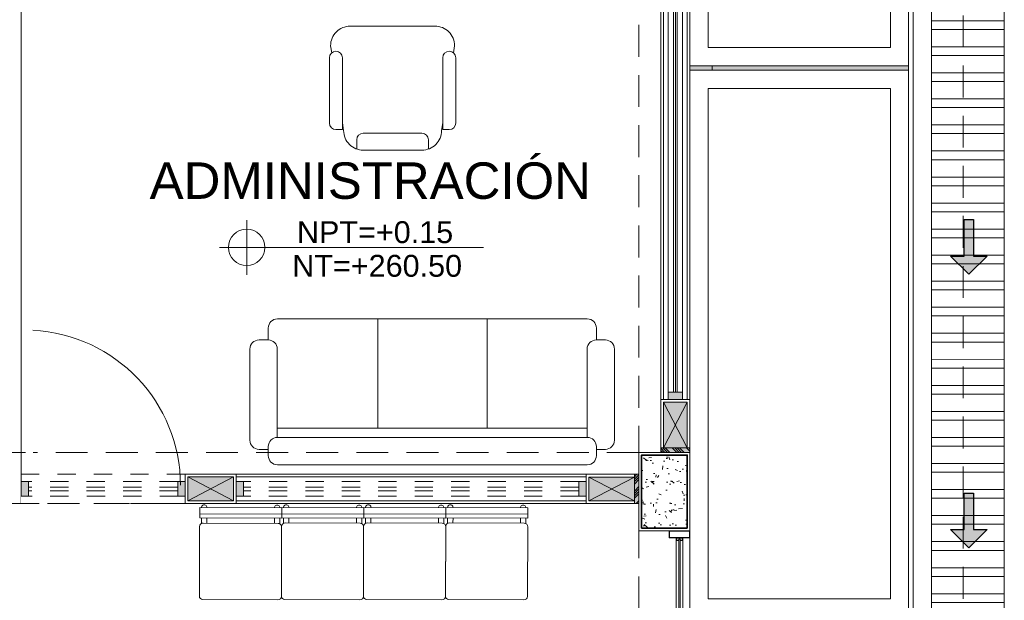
# Model space of a CAD drawing. Header units: millimetres. Extents: x -8931983 to 9630244, y 4 to 18563053.
# Tile 38 of 256: x 349117.91 to 349123.31, y 9281931.41 to 9281934.6. Entities that reach past the tile are written whole.
import ezdxf

# ---------------------------------------------------------------- set-up
doc = ezdxf.new("R2010")
doc.units = ezdxf.units.MM
doc.set_wipeout_variables(frame=1)
for name, pattern in [('01 nivel$0$HIDDEN2', [0.1875, 0.125, -0.0625]), ('CONTINUA', [0]), ('DASHED2', [0.375, 0.25, -0.125]), ('HIDDEN', [9.524999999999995, 6.349999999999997, -3.174999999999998])]:
    doc.linetypes.add(name, pattern=pattern)
for name, color, linetype, lineweight in [('.', 7, 'Continuous', 0), ('0_ CUNETAS', 151, 'Continuous', 5), ('0_PROYECCIONES 1', 1, 'DASHED2', 0), ('0_VANOS', 30, 'Continuous', 9), ('COLUMNAS', 3, 'Continuous', 35), ('COLUMNETAS TOP', 253, 'Continuous', 0), ('CUNETAS', 5, 'Continuous', 0), ('G-ANNO-DIMS', 7, 'Continuous', 5), ('JUNTAS DE DILATACIÓN', 160, 'CONTINUA', 9), ('MURO', 133, 'Continuous', 15), ('Proyecciones 2', 251, 'HIDDEN', 5), ('SECTOR 4 - 1P - VIDRIO', 1, 'Continuous', 5), ('TARRAJEO', 32, 'Continuous', 0), ('TEXTO AMBIENTES', 7, 'Continuous', 30), ('vereda', 254, 'Continuous', 5)]:
    doc.layers.add(name, color=color, linetype=linetype, lineweight=lineweight)
for name, color, linetype, lineweight, true_color in [('08.-ALE_MOBILIARIO Y EQUIPAMIENTO', 251, 'Continuous', 15, 0x545454), ('0_COLUMNA ACHURADO', 250, 'Continuous', 0, 0x363636), ('0_TEXTURA PISOS', 252, 'Continuous', 0, 0x8c8c8c), ('LMOBILIARIO', 252, 'Continuous', 5, 0x898989)]:
    doc.layers.add(name, color=color, linetype=linetype, lineweight=lineweight, true_color=true_color)
doc.styles.add('Arial_1', font='arial.ttf', dxfattribs={"height": 0.15})

# ---------------------------------------------------------------- blocks, each defined once
blk = doc.blocks.new('*U3852')
at = {"layer": '.', "lineweight": 30}
h = blk.add_hatch(color=1, dxfattribs=at)
h.dxf.hatch_style = 1
h.paths.add_polyline_path([(-0.0249999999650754, -0.0500000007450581), (-0.0999999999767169, -0.0500000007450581), (0, -0.150000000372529), (0.1000000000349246, -0.0500000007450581), (0.0250000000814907, -0.0500000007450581), (0.0250000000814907, 0.1499999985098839), (-0.0249999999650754, 0.1499999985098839)])
at = {"layer": '0_ CUNETAS', "color": 1, "lineweight": 30}
blk.add_lwpolyline([(-0.099999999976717, -0.0500000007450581), (-0.0249999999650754, -0.0500000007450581), (-0.0249999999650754, 0.1499999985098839), (0.0250000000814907, 0.1499999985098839), (0.0250000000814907, -0.0500000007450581), (0.1000000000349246, -0.0500000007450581), (0, -0.150000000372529)], close=True, dxfattribs=at)
blk = doc.blocks.new('*U3853')
at = {"layer": '0_ CUNETAS', "color": 0, "linetype": 'ByBlock', "lineweight": -2, "transparency": 16777216}
for p in [(5e-16, 7.5), (4e-16, 6)]:
    blk.add_blockref('*U3852', p, dxfattribs=at)
blk = doc.blocks.new('red drenaje')
at = {"layer": '0_ CUNETAS', "lineweight": 0}
h = blk.add_hatch(dxfattribs=at)
h.set_pattern_fill('ANSI32', color=256, scale=0.015, angle=135)
h.set_pattern_definition([(180, (7.209970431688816, 111.0331056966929), (0, -0.142875), []), (180, (7.162345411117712, 111.080730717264), (0, -0.142875), [])])
h.paths.add_polyline_path([(-27.71988144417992, 32.20519241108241), (-28.11988144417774, 32.0395069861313), (-28.11988144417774, 13.06815802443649), (-27.71988144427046, 13.06815802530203)])
for p, q in [((-27.71988144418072, 13.06815802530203), (-27.71988144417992, 32.20519241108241)), ((-28.21988144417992, 13.06815802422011), (-28.21988144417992, 31.99808562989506))]:
    blk.add_line(p, q, dxfattribs=at)
for points in [[(-28.11988144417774, 32.0395069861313), (-27.71988144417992, 32.20519241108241), (-27.71988144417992, 13.06815802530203)], [(-28.11988144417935, 13.06815802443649), (-28.11988144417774, 32.0395069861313), (-27.71988144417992, 32.20519241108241)], [(-28.11988144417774, 32.03950698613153), (-28.11988144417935, 13.06815802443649)]]:
    blk.add_lwpolyline(points, dxfattribs=at)
blk.add_blockref('*U3853', (-27.91470643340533, 7.849952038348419), dxfattribs=at)
blk = doc.blocks.new('JUNTA VEREDA')
at = {"layer": '.', "true_color": 0x939598}
h = blk.add_hatch(dxfattribs=at)
h.set_pattern_fill('ANGLE', color=252)
h.set_pattern_definition([(0, (0, 0), (0, 6.985), [5.08, -1.905]), (90, (0, 0), (-6.985, 4e-16), [5.08, -1.905])])
h.paths.add_polyline_path([(-0.01331989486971, 1.200000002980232), (0.0120801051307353, 1.200000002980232), (0.0120801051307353, 0), (-0.01331989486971, 0)])
h = blk.add_hatch(color=252, dxfattribs=at)
h.dxf.hatch_style = 1
h.paths.add_polyline_path([(0.0120801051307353, 1.200000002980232), (-0.01331989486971, 1.200000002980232), (-0.01331989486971, 0), (0.0120801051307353, 0)])
at = {"layer": '0_TEXTURA PISOS'}
h = blk.add_hatch(dxfattribs=at)
h.set_pattern_fill('ANGLE', color=256)
h.set_pattern_definition([(0, (-5477.766061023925, -1210.968031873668), (0, 6.985), [5.08, -1.905]), (90, (-5477.766061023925, -1210.968031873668), (-6.985, 4e-16), [5.08, -1.905])])
h.paths.add_polyline_path([(-0.01331989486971, 1.200000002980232), (0.0120801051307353, 1.200000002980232), (0.0120801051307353, 0), (-0.01331989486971, 0)])
at = {"layer": 'vereda'}
blk.add_lwpolyline([(-0.01331989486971, 1.200000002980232), (0.0120801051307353, 1.200000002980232), (0.0120801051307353, 0), (-0.01331989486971, 0)], close=True, dxfattribs=at)
blk = doc.blocks.new('VEREDAAAAA')
at = {"layer": 'vereda'}
for points in [[(-1.200000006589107, -12.62859999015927), (-1.200000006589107, -15.62859999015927), (-5.5879354e-09, -15.62859999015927), (-5.4715201e-09, -12.62859999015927)], [(-1.100000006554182, -12.72859998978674), (-1.100000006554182, -15.5285999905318), (-0.1000000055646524, -15.5285999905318), (-0.1000000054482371, -12.72859998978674)], [(-1.200000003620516, -15.65399998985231), (-1.200000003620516, -18.65399998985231), (-2.6193447e-09, -18.65399998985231), (-2.5029294e-09, -15.65399998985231)], [(-1.100000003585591, -15.75399998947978), (-1.100000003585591, -18.55399999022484), (-0.1000000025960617, -18.55399999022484), (-0.1000000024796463, -15.75399998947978)]]:
    blk.add_lwpolyline(points, close=True, dxfattribs=at)
at = {"layer": 'vereda', "rotation": 270}
blk.add_blockref('JUNTA VEREDA', (-1.200000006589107, -15.64191988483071), dxfattribs=at)
blk = doc.blocks.new('*U878')
at = {"linetype": 'Continuous', "lineweight": 0, "true_color": 0xbebebe}
for points in [[(3037.252435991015, 1360.543106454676), (3037.212435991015, 1360.543106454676), (3037.212435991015, 1360.463106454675), (3037.252435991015, 1360.463106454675)], [(3040.112435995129, 1360.543106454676), (3040.072435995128, 1360.543106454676), (3040.072435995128, 1360.463106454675), (3040.112435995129, 1360.463106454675)]]:
    blk.add_hatch(color=9, dxfattribs=at).paths.add_polyline_path(points)
at = {"layer": '0_VANOS', "linetype": 'Continuous'}
for p, q in [((3037.252435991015, 1360.513106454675), (3040.072435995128, 1360.513106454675)), ((3037.252435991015, 1360.503106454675), (3040.072435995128, 1360.503106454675)), ((3037.252435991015, 1360.493106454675), (3040.072435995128, 1360.493106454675))]:
    blk.add_line(p, q, dxfattribs=at)
for points in [[(3037.212435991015, 1360.543106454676), (3037.212435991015, 1360.463106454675), (3037.252435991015, 1360.463106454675), (3037.252435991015, 1360.543106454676)], [(3037.252435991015, 1360.543106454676), (3040.072435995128, 1360.543106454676), (3040.072435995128, 1360.463106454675), (3037.252435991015, 1360.463106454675)], [(3040.072435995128, 1360.543106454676), (3040.072435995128, 1360.463106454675), (3040.112435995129, 1360.463106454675), (3040.112435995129, 1360.543106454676)]]:
    blk.add_lwpolyline(points, close=True, dxfattribs=at)
blk = doc.blocks.new('*U827')
at = {"linetype": 'Continuous', "true_color": 0xbebebe}
for points in [[(3032.131410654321, 1351.188780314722), (3032.131410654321, 1351.268780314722), (3032.171410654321, 1351.268780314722), (3032.171410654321, 1351.188780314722)], [(3034.011410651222, 1351.188780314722), (3034.011410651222, 1351.268780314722), (3034.051410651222, 1351.268780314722), (3034.051410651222, 1351.188780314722)]]:
    blk.add_hatch(color=9, dxfattribs=at).paths.add_polyline_path(points)
at = {"layer": '0_VANOS', "linetype": 'Continuous'}
for p, q in [((3032.131410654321, 1351.268780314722), (3032.171410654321, 1351.268780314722)), ((3032.131410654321, 1351.268780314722), (3032.131410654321, 1351.188780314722)), ((3032.171410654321, 1351.268780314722), (3032.171410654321, 1351.188780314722)), ((3034.011410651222, 1351.188780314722), (3034.011410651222, 1351.268780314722)), ((3034.011410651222, 1351.268780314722), (3034.051410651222, 1351.268780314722)), ((3034.051410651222, 1351.268780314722), (3034.051410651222, 1351.188780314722)), ((3032.171410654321, 1351.188780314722), (3032.131410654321, 1351.188780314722)), ((3034.051410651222, 1351.188780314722), (3034.011410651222, 1351.188780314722))]:
    blk.add_line(p, q, dxfattribs=at)
at = {"layer": '0_VANOS', "linetype": '01 nivel$0$HIDDEN2', "ltscale": 0.5}
for p, q in [((3032.170780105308, 1351.268780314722), (3034.01078010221, 1351.268780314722)), ((3032.171410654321, 1351.238780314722), (3034.011410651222, 1351.238780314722)), ((3032.171410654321, 1351.218780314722), (3034.011410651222, 1351.218780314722)), ((3032.171410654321, 1351.188780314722), (3034.011410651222, 1351.188780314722))]:
    blk.add_line(p, q, dxfattribs=at)
at = {"layer": '0_VANOS', "linetype": '01 nivel$0$HIDDEN2'}
blk.add_line((3034.011410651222, 1351.268780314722), (3034.051410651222, 1351.268780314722), dxfattribs=at)
blk = doc.blocks.new('Cotas de elevación - M_Cota de elevación - Destino rellenado-517392-Nivel 1')
at = {"layer": 'G-ANNO-DIMS'}
for p, q in [((0, -0.0015), (0, 0.0015)), ((-0.0015, 0), (0.013, 0))]:
    blk.add_line(p, q, dxfattribs=at)
blk.add_circle((0, 0), 0.001, dxfattribs=at)
blk = doc.blocks.new('*U1744')
at = {"color": 8}
for p, q in [((-1.224718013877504, 0.6722604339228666), (-1.2380469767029, 0.6589314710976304)), ((-1.227016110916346, 0.6479006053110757), (-1.216904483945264, 0.6580122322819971)), ((-1.178298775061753, 0.6722604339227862), (-1.224718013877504, 0.6722604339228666)), ((-1.192546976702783, 0.658012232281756), (-1.216904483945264, 0.6580122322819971)), ((-1.172745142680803, 0.5936296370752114), (-1.162633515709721, 0.6037412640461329)), ((-1.162633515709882, 0.628098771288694), (-1.162633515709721, 0.6037412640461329)), ((-1.148385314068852, 0.5959277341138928), (-1.161714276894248, 0.5825987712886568)), ((-1.148385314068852, 0.6423469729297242), (-1.148385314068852, 0.5959277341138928)), ((-0.6516146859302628, -0.4456216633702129), (-0.6382857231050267, -0.432292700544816)), ((-0.6516146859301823, -0.4920409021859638), (-0.6516146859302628, -0.4456216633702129)), ((-0.6272548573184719, -0.4433235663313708), (-0.6373664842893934, -0.4534351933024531)), ((-0.6373664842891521, -0.4777927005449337), (-0.6373664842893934, -0.4534351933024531)), ((-0.6217012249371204, -0.5219543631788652), (-0.575281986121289, -0.5219543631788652)), ((-0.6074530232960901, -0.5077061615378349), (-0.583095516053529, -0.5077061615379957)), ((-0.5729838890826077, -0.4975945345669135), (-0.583095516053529, -0.5077061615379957)), ((-0.575281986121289, -0.5219543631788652), (-0.561953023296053, -0.5086254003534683))]:
    blk.add_line(p, q, dxfattribs=at)
at = {"color": 252}
for p, q in [((-1.226556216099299, 0.6125450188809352), (-1.698256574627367, 0.140844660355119)), ((-1.676784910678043, 0.1193729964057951), (-1.205084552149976, 0.5910733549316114)), ((-2.304995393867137, 0.0940000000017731), (-1.815600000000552, 0.0940000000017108)), ((-1.815600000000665, 0.0560000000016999), (-2.30499539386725, 0.0560000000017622)), ((0.6569954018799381, 0.0939389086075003), (0.0155999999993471, 0.0940000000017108)), ((0.0155999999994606, 0.0560000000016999), (0.6569954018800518, 0.0559389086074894)), ((-0.5918992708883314, -0.4437834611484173), (-0.1201989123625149, 0.0279168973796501)), ((-0.0987272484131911, 0.0064452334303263), (-0.5704276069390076, -0.465255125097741))]:
    blk.add_line(p, q, dxfattribs=at)
for p, q in [((-2.304995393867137, 0.0806530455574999), (-2.306995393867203, 0.0806530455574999)), ((-2.30499539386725, 0.069305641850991), (-2.306995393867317, 0.069305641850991)), ((-1.771440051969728, 0.0973780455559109), (-1.771440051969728, 0.0953780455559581)), ((-0.0285599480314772, 0.0973780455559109), (-0.0285599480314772, 0.0953780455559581)), ((0.6569954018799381, 0.080591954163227), (0.6589954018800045, 0.080591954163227)), ((0.6569954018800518, 0.0692445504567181), (0.6589954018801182, 0.0692445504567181))]:
    blk.add_line(p, q)
for points in [[(-1.137361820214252, 0.6563431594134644), (-1.197239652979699, 0.5964653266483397), (-1.224180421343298, 0.6234060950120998), (-1.16430258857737, 0.6832839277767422, -0.1583074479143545), (-1.137361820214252, 0.6563431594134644, -2.401263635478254)], [(-1.767907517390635, 0.0771470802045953, 0.0002980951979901), (-1.767872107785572, 0.0770826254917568, -0.3337091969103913), (-1.767435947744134, 0.0801505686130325), (-1.709117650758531, 0.1384688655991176), (-1.68217688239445, 0.1115280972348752), (-1.740495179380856, 0.0532098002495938, -0.3337091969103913), (-1.743563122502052, 0.0527736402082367, 0.0002980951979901), (-1.743498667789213, 0.0527382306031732, -0.0002980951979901)], [(-0.0565013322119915, 0.0975678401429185, -0.0002980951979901), (-0.0564368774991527, 0.0975324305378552, 0.3337091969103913), (-0.0595048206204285, 0.0970962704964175), (-0.1178231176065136, 0.0387779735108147), (-0.0908823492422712, 0.011837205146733), (-0.0325640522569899, 0.0701555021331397, 0.3337091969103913), (-0.0321278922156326, 0.0732234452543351, -0.0002980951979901), (-0.0320924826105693, 0.0731589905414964, 0.0002980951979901)], [(-0.6356974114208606, -0.5329778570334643), (-0.5758195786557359, -0.473100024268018), (-0.602760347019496, -0.4461592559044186), (-0.6626381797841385, -0.5060370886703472, 0.1583074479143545), (-0.6356974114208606, -0.5329778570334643, 2.401263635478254)]]:
    blk.add_lwpolyline(points, format="xyb")
at = {"color": 1}
for points in [[(-1.1398167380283, 0.656716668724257), (-1.197239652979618, 0.5992937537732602), (-1.221351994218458, 0.6234060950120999), (-1.163929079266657, 0.6808290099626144, -0.1458964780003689)], [(-0.6360709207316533, -0.5305229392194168), (-0.5786480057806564, -0.4731000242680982), (-0.602760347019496, -0.4489876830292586), (-0.6601832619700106, -0.5064105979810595, 0.1458964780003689)]]:
    blk.add_lwpolyline(points, format="xyb", close=True, dxfattribs=at)
at = {"color": 8}
for points in [[(-1.202028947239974, 0.645557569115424), (-1.201917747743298, 0.6486414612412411), (-1.168928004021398, 0.6816312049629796), (-1.16584411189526, 0.6817424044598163)], [(-1.175088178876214, 0.618616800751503), (-1.172004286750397, 0.6187280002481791), (-1.139014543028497, 0.6517177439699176), (-1.138903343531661, 0.6548016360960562)], [(-0.6249118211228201, -0.4683107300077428), (-0.6279957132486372, -0.4684219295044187), (-0.6609854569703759, -0.5014116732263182), (-0.6610966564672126, -0.5044955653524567)], [(-0.5979710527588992, -0.4952514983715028), (-0.5980822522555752, -0.4983353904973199), (-0.6310719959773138, -0.5313251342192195), (-0.6341558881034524, -0.531436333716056)]]:
    blk.add_lwpolyline(points, dxfattribs=at)
at = {"color": 1}
for points in [[(-1.699613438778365, 0.1316243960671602), (-1.217411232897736, 0.6138266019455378), (-1.213342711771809, 0.6097580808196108), (-1.695544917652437, 0.1275558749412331)], [(-2.322595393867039, 0.1301500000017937), (-2.356999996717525, 0.1301500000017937), (-2.356999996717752, 0.0198500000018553), (-2.322595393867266, 0.0198500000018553)], [(-1.798000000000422, 0.1144280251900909), (-1.773440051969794, 0.1144280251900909), (-1.773440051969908, 0.0358780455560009), (-1.798000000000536, 0.0358780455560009)], [(-0.0020000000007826, 0.1144280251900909), (-0.0265599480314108, 0.1144280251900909), (-0.0265599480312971, 0.0358780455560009), (-0.0020000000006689, 0.0358780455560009)], [(0.6745954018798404, 0.1300889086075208), (0.7090000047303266, 0.1300889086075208), (0.7090000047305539, 0.0197889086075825), (0.6745954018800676, 0.0197889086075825)], [(-1.808526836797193, 0.0779327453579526), (-2.312389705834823, 0.0779327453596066), (-2.312389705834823, 0.0720259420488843), (-1.808526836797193, 0.0720259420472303)], [(0.0085268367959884, 0.0779327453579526), (0.664389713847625, 0.0778716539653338), (0.664389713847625, 0.0719648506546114), (0.0085268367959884, 0.0720259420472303)], [(-0.1109786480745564, 0.0292737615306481), (-0.593180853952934, -0.4529284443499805), (-0.589112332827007, -0.4569969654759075), (-0.1069101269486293, 0.025205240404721)]]:
    blk.add_lwpolyline(points, close=True, dxfattribs=at)
for points in [[(-1.224548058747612, 0.6105368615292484), (-1.223487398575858, 0.611597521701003), (-1.22443489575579, 0.6125450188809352), (-1.219937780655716, 0.6170421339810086), (-1.200587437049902, 0.5976917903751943), (-1.205084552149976, 0.5931946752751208), (-1.215571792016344, 0.6036819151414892), (-1.216632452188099, 0.6026212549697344), (-1.205084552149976, 0.5910733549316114), (-1.198466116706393, 0.5976917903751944), (-1.219937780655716, 0.6191634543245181), (-1.226556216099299, 0.6125450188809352), (-1.224548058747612, 0.6105368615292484)], [(-1.697309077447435, 0.1377758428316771), (-1.698256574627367, 0.1387233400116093), (-1.70275368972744, 0.1342262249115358), (-1.683403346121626, 0.1148758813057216), (-1.678906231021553, 0.1193729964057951), (-1.689393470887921, 0.1298602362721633), (-1.688332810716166, 0.1309208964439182), (-1.676784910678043, 0.1193729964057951), (-1.683403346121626, 0.1127545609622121), (-1.70487501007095, 0.1342262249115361), (-1.698256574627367, 0.140844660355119), (-1.69624841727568, 0.138836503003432), (-1.697309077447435, 0.1377758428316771)], [(-2.30499539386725, 0.069305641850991), (-2.30499539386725, 0.0560000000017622), (-2.3205953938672, 0.0560000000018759), (-2.320595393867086, 0.0940000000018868), (-2.304995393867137, 0.0940000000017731), (-2.304995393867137, 0.0806530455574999)], [(-2.306995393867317, 0.069305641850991), (-2.306995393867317, 0.0580000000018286), (-2.318595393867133, 0.0580000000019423), (-2.31859539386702, 0.0920000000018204), (-2.306995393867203, 0.0920000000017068), (-2.306995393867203, 0.0806530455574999)], [(-1.815600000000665, 0.0691525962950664), (-1.815600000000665, 0.0560000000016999), (-1.800000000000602, 0.0560000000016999), (-1.800000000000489, 0.0940000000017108), (-1.815600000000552, 0.0940000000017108), (-1.815600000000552, 0.0805000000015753), (-1.814100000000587, 0.0805000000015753), (-1.814100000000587, 0.0925000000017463), (-1.801500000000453, 0.0925000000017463), (-1.801500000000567, 0.0575000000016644), (-1.814100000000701, 0.0575000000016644), (-1.814100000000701, 0.0691525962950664), (-1.815600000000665, 0.0691525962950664)], [(0.0155999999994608, 0.0691525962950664), (0.0155999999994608, 0.0560000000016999), (-6.024e-13, 0.0560000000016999), (-7.16e-13, 0.0940000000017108), (0.0155999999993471, 0.0940000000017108), (0.0155999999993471, 0.0805000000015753), (0.0140999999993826, 0.0805000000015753), (0.0140999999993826, 0.0925000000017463), (0.0014999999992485, 0.0925000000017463), (0.0014999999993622, 0.0575000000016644), (0.0140999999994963, 0.0575000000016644), (0.0140999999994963, 0.0691525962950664), (0.0155999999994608, 0.0691525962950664)], [(0.6569954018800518, 0.0692445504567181), (0.6569954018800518, 0.0559389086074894), (0.6725954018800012, 0.0559389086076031), (0.6725954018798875, 0.093938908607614), (0.6569954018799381, 0.0939389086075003), (0.6569954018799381, 0.080591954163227)], [(0.6589954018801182, 0.0692445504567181), (0.6589954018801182, 0.0579389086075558), (0.6705954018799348, 0.0579389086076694), (0.6705954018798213, 0.0919389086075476), (0.6589954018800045, 0.0919389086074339), (0.6589954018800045, 0.080591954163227)], [(-0.1171300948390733, 0.026969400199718), (-0.1180775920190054, 0.0279168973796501), (-0.1135804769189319, 0.0324140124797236), (-0.0942301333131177, 0.0130636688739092), (-0.0987272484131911, 0.0085665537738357), (-0.1092144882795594, 0.0190537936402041), (-0.1102751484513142, 0.0179931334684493), (-0.0987272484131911, 0.0064452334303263), (-0.0921088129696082, 0.0130636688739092), (-0.113580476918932, 0.034535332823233), (-0.1201989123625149, 0.0279168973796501), (-0.1181907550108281, 0.0259087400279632), (-0.1171300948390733, 0.026969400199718)], [(-0.5898911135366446, -0.4457916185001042), (-0.5909517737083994, -0.4468522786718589), (-0.5918992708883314, -0.4459047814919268), (-0.5963963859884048, -0.4504018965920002), (-0.5770460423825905, -0.4697522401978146), (-0.572548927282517, -0.4652551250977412), (-0.5830361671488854, -0.4547678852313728), (-0.5819755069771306, -0.453707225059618), (-0.5704276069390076, -0.465255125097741), (-0.5770460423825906, -0.471873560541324), (-0.5985177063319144, -0.4504018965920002), (-0.5918992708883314, -0.4437834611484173), (-0.5898911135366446, -0.4457916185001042)]]:
    blk.add_lwpolyline(points)
for points in [[(-2.320595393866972, 0.1321500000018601), (-2.358999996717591, 0.1321500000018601), (-2.358999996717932, 0.0178500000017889), (-2.320595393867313, 0.0178500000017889)], [(-1.800000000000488, 0.1164280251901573), (-1.771440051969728, 0.1164280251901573), (-1.771440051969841, 0.0338780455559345), (-1.800000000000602, 0.0338780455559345)], [(-7.162e-13, 0.1164280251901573), (-0.0285599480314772, 0.1164280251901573), (-0.0285599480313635, 0.0338780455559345), (-6.025e-13, 0.0338780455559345)], [(0.6725954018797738, 0.1320889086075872), (0.7110000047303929, 0.1320889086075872), (0.711000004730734, 0.0177889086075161), (0.6725954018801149, 0.0177889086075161)]]:
    blk.add_lwpolyline(points, close=True)
for points in [[(-1.766119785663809, 0.078046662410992, -0.3337091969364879), (-1.766021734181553, 0.0787363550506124), (-1.709117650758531, 0.1356404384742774), (-1.685005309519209, 0.1115280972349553), (-1.741909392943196, 0.0546240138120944, -0.3337091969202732), (-1.742599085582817, 0.0545259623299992, -0.3337091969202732)], [(-0.0574009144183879, 0.0957801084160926, 0.3337091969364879), (-0.0580906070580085, 0.0956820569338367), (-0.1149946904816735, 0.0387779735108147), (-0.0908823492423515, 0.0146656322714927), (-0.0339782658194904, 0.0715697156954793, 0.3337091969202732), (-0.0338802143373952, 0.0722594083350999, 0.3337091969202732)]]:
    blk.add_lwpolyline(points, format="xyb", dxfattribs=at)
at = {"color": 8}
for centre in [(-1.232531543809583, 0.6534160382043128), (-1.167229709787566, 0.5881142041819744), (-0.632770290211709, -0.4378081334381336), (-0.5674684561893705, -0.5031099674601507)]:
    blk.add_circle(centre, 0.0078, dxfattribs=at)
at = {"color": 1}
for centre in [(-1.745492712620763, 0.0751530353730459), (-0.0545072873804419, 0.0751530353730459)]:
    blk.add_circle(centre, 0.0075, dxfattribs=at)
at = {"color": 252}
for centre, start, end in [((-1.745492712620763, 0.0751530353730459), 270, 90), ((-0.0545072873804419, 0.0751530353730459), 90, 270)]:
    blk.add_arc(centre, 0.8454927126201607, start, end, dxfattribs=at)
for centre, start, end in [((-1.720074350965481, 0.1005713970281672), 206.1704227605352, 244.1367732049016), ((-0.0799256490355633, 0.0497346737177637), 25.86322679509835, 63.82957723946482)]:
    blk.add_arc(centre, 0.0532573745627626, start, end)
at = {"color": 1}
for centre, start, end in [((-1.71967574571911, 0.1009700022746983), 206.2695197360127, 243.7304802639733), ((-0.0803242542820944, 0.0493360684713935), 26.2695197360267, 63.73048026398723)]:
    blk.add_arc(centre, 0.0517931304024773, start, end, dxfattribs=at)
blk = doc.blocks.new('*U1569')
for points in [[(0, -0.04999999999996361), (0.040000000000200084, -0.04999999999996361), (0.040000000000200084, 0.010000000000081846), (0.025000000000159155, 0.010000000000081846), (0.025000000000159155, 0.050000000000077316), (0, 0.050000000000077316)], [(0.8999999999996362, -0.0500000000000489), (0.8599999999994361, -0.0500000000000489), (0.8599999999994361, 0.00999999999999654), (0.874999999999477, 0.00999999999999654), (0.874999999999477, 0.04999999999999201), (0.8999999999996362, 0.04999999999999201)]]:
    blk.add_wipeout(points)
blk.add_wipeout([(0.024999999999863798, 0.04999999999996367), (0.024999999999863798, 0.8999999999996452), (0.06499999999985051, 0.8999999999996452), (0.06499999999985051, 0.049999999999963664)])
blk.add_arc((0.0215447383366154, 0.0476485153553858), 0.8534585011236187, 0.1578639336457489, 87.08142791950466)
blk = doc.blocks.new('A$C38A4238C')
at = {"layer": '08.-ALE_MOBILIARIO Y EQUIPAMIENTO', "color": 252, "lineweight": 0, "true_color": 0x939598}
for p, q in [((0.0189667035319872, 0.4499996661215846), (0.4010313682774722, 0.4499996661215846)), ((0.4482752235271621, 0.4399996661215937), (0.4199990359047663, 0.4399996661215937)), ((-9.640953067e-07, 0.0189673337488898), (-9.640953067e-07, 0.4310319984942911)), ((0.4199990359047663, 0.4310319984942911), (0.4199990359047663, 0.0189673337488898)), ((0.4482752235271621, 0.4099996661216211), (0.4199990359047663, 0.4099996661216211)), ((0.4482752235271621, 0.0399996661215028), (0.4199990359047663, 0.0399996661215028)), ((0.4482752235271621, 0.00999966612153), (0.4199990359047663, 0.00999966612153)), ((0.4010313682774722, -3.33878404e-07), (0.0189667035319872, -3.33878404e-07))]:
    blk.add_line(p, q, dxfattribs=at)
for points in [[(0.5049990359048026, 0.4499996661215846), (0.5049990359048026, -3.33878404e-07), (0.4482752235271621, -3.33878404e-07)], [(0.4482752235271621, 0.4499996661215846), (0.5049990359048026, 0.4499996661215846)], [(0.4482752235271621, 0.4499996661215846), (0.4482752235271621, -3.33878404e-07)], [(0.469999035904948, 0.4499996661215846), (0.469999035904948, -3.33878404e-07)]]:
    blk.add_lwpolyline(points, dxfattribs=at)
for centre, radius, start, end in [((0.0189667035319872, 0.4310319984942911), 0.0189676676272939, 90, 180), ((0.4010313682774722, 0.4310319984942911), 0.0189676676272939, 0, 90), ((0.5049990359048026, 0.4249996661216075), 0.0149999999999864, 270, 90), ((0.0189667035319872, 0.0189673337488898), 0.0189676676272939, 180, 270), ((0.4010313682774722, 0.0189673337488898), 0.0189676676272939, 270, 0), ((0.5049990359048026, 0.0249996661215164), 0.0149999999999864, 270, 90)]:
    blk.add_arc(centre, radius, start, end, dxfattribs=at)
blk = doc.blocks.new('SILLAAAAA')
at = {"layer": 'LMOBILIARIO', "lineweight": 0}
for points in [[(-0.3341369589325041, -0.1463742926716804), (-0.3401314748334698, -0.1074099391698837, -0.4142135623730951), (-0.2327215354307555, 0), (0.2327215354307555, 0, -0.4142135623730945), (0.3401314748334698, -0.1074099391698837), (0.3341369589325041, -0.1463742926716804)], [(-0.2750000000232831, -0.5307645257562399), (-0.2685248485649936, -0.57285301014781, 0.4142135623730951), (-0.1611149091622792, -0.6802629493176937), (0.1611149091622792, -0.6802629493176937, 0.4142135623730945), (0.2685248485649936, -0.57285301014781), (0.2750000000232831, -0.5307645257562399)], [(0.1969182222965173, -0.6741200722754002), (0.1969182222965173, -0.6234865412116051, 0.4142135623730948), (0.1611149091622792, -0.5876832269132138), (-0.1611149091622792, -0.5876832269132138, 0.414213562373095), (-0.1969182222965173, -0.6234865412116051), (-0.1969182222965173, -0.6741200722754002)]]:
    blk.add_lwpolyline(points, format="xyb", dxfattribs=at)
for points in [[(-0.2750000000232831, -0.5673661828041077), (-0.3108033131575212, -0.5673661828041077, -0.4142135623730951), (-0.3466066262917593, -0.5315628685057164), (-0.3466066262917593, -0.1735297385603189, -1), (-0.2750000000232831, -0.1735297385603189)], [(0.3466066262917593, -0.5315628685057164), (0.3466066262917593, -0.1735297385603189, 1), (0.2750000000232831, -0.1735297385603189), (0.2750000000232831, -0.5673661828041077), (0.3108033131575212, -0.5673661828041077, 0.4142135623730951)]]:
    blk.add_lwpolyline(points, format="xyb", close=True, dxfattribs=at)
blk = doc.blocks.new('sillon de tres admi')
at = {"layer": 'LMOBILIARIO', "linetype": 'ByBlock', "lineweight": 0}
for p, q in [((1.150000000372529, 0.5), (-0.5500000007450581, 0.5)), ((-0.599999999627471, 0.4500000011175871), (-0.599999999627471, 0.4000000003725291)), ((1.199999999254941, 0.4000000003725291), (1.199999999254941, 0.4500000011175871)), ((-0.6008215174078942, 0.4155057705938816), (-0.650821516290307, 0.4155057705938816)), ((1.249178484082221, 0.4155057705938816), (1.199178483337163, 0.4155057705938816)), ((-0.7008215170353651, 0.3655057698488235), (-0.7008215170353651, -0.1344942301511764)), ((-0.5508215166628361, -0.1344942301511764), (-0.5508215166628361, 0.3500067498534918)), ((-0.5500000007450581, 0.3500000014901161), (1.150000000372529, 0.3500000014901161)), ((1.149178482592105, 0.3500000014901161), (1.149178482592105, -0.1344942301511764)), ((1.299178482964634, -0.1344942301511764), (1.299178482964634, 0.3655057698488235)), ((-0.5500000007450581, 0.3000000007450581), (1.149178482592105, 0.3000000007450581)), ((0, -0.2999999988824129), (0, 0.3000000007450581)), ((0.599999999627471, -0.2999999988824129), (0.599999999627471, 0.3000000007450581)), ((-0.650821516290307, -0.1844942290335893), (-0.6008215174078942, -0.1844942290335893)), ((-0.599999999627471, -0.1844874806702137), (-0.599999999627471, -0.25)), ((1.199178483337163, -0.1844942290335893), (1.249178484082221, -0.1844942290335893)), ((1.199999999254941, -0.25), (1.199999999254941, -0.1844942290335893)), ((-0.3865406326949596, -0.2999999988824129), (-0.5500000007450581, -0.2999999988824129)), ((0.2134593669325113, -0.2999999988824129), (-0.4272155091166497, -0.2999999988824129)), ((0.8134593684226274, -0.2999999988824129), (0.1727844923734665, -0.2999999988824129)), ((1.150000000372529, -0.2999999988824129), (0.7727844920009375, -0.2999999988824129))]:
    blk.add_line(p, q, dxfattribs=at)
for centre, start, end in [((-0.5500000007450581, 0.4500000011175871), 90, 180), ((-0.5500000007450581, 0.4500000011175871), 90, 180), ((1.150000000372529, 0.4500000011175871), 0, 90), ((-0.650821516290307, 0.3655057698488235), 90, 180), ((-0.5500000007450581, 0.4000000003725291), 180, 270), ((1.150000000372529, 0.4000000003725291), 270, 0), ((1.249178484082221, 0.3655057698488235), 0, 90), ((-0.650821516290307, -0.1344942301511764), 180, 270), ((-0.6008215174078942, -0.1344942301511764), 270, 0), ((1.199178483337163, -0.1344942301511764), 180, 270), ((1.249178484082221, -0.1344942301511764), 270, 0), ((-0.5500000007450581, -0.25), 180, 270), ((1.150000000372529, -0.25), 270, 0)]:
    blk.add_arc(centre, 0.05, start, end, dxfattribs=at)
blk = doc.blocks.new('*U1737')
at = {"linetype": 'Continuous', "true_color": 0xbebebe}
for points in [[(3032.131410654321, 1351.188780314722), (3032.131410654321, 1351.268780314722), (3032.171410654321, 1351.268780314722), (3032.171410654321, 1351.188780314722)], [(3032.991410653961, 1351.188780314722), (3032.991410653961, 1351.268780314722), (3033.031410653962, 1351.268780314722), (3033.031410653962, 1351.188780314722)]]:
    blk.add_hatch(color=9, dxfattribs=at).paths.add_polyline_path(points)
at = {"layer": '0_VANOS', "linetype": 'Continuous'}
for p, q in [((3032.131410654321, 1351.268780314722), (3032.171410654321, 1351.268780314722)), ((3032.131410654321, 1351.268780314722), (3032.131410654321, 1351.188780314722)), ((3032.171410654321, 1351.268780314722), (3032.171410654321, 1351.188780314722)), ((3032.991410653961, 1351.188780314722), (3032.991410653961, 1351.268780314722)), ((3032.991410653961, 1351.268780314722), (3033.031410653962, 1351.268780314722)), ((3033.031410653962, 1351.268780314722), (3033.031410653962, 1351.188780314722)), ((3032.171410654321, 1351.188780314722), (3032.131410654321, 1351.188780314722)), ((3033.031410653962, 1351.188780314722), (3032.991410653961, 1351.188780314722))]:
    blk.add_line(p, q, dxfattribs=at)
at = {"layer": '0_VANOS', "linetype": '01 nivel$0$HIDDEN2', "ltscale": 0.5}
for p, q in [((3032.170780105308, 1351.268780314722), (3032.990780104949, 1351.268780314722)), ((3032.171410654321, 1351.238780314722), (3032.991410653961, 1351.238780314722)), ((3032.171410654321, 1351.218780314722), (3032.991410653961, 1351.218780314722)), ((3032.171410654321, 1351.188780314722), (3032.991410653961, 1351.188780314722))]:
    blk.add_line(p, q, dxfattribs=at)
at = {"layer": '0_VANOS', "linetype": '01 nivel$0$HIDDEN2'}
blk.add_line((3032.991410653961, 1351.268780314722), (3033.031410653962, 1351.268780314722), dxfattribs=at)
blk = doc.blocks.new('ADMIII PLATA GG')
at = {"layer": '.', "true_color": 0xadddf7, "transparency": 33554572}
h = blk.add_hatch(color=141, dxfattribs=at)
h.dxf.hatch_style = 1
h.paths.add_polyline_path([(0.0149999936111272, -16.53499999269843), (0.0149999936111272, -16.50999999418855), (-0.1450000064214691, -16.50999999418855), (-0.1450000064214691, -16.53499999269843)])
h = blk.add_hatch(color=141, dxfattribs=at)
h.dxf.hatch_style = 1
h.paths.add_polyline_path([(-0.2650000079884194, -16.65502716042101), (-0.2900000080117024, -16.65502716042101), (-0.2900000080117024, -16.81502715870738), (-0.2650000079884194, -16.81502715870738)])
at = {"layer": '0_COLUMNA ACHURADO'}
h = blk.add_hatch(dxfattribs=at)
h.set_pattern_fill('AR-CONC', color=256, scale=0.00088, angle=90.00000000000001)
h.set_pattern_definition([(140, (0, 0), (0.0140263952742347, 0.1603225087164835), [0.016764, -0.184404]), (85.00000000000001, (0, 0), (-0.1681300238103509, -0.0310142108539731), [0.0134112, -0.1475237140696]), (190.4514447, (0.0011688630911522, 0.0133601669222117), (-0.1541036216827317, 0.1293082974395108), [0.014247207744, -0.156719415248]), (136.1842, (-0.0447039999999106, 0), (0.0369972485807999, 0.2385495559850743), [0.025146, -0.2766059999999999]), (186.63555761, (-0.0416209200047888, 0.0198791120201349), (-0.2177349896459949, 0.2089156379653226), [0.0213708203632, -0.2350793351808]), (81.18415117, (-0.0447039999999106, 0), (-0.2177349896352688, 0.2089156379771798), [0.0201167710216, -0.2212845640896]), (111, (-0.033527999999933, 0.0223520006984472), (0.0899933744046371, 0.1334206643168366), [0.016764, -0.184404]), (56.00000000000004, (-0.033527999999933, 0.0223520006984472), (-0.1620854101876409, 0.0543857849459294), [0.0134112, -0.1475232]), (161.451445, (-0.0260285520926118, 0.0334703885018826), (-0.0720920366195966, 0.1878064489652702), [0.014247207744, -0.1567191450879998]), (127.5, (0, 0), (-0.0744084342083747, 0.0027179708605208), [0, -0.14573504, 0, -0.1497584, 0, -0.148082]), (97.49999999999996, (0, 0), (-0.0881589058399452, 0.0588013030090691), [0, -0.08538464, 0, -0.14238224, 0, -0.0564388]), (57.50000000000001, (0, -0.0498449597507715), (0.0050412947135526, 0.1193197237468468), [0, -0.05588, 0, -0.1743456, 0, -0.2313432]), (47.5, (0, -0.0721969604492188), (-0.0223753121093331, 0.1303536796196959), [0, -0.072644, 0, -0.11578336, 0, -0.1642872])])
h.paths.add_polyline_path([(5.820766e-10, -16.54999999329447), (-0.2499999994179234, -16.54999999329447), (-0.2500000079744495, -16.94999999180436), (-7.9744495e-09, -16.94999999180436)])
at = {"layer": 'COLUMNETAS TOP', "true_color": 0xc0c0c0}
for points in [[(-6.4028427e-09, -16.50999999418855), (-6.4028427e-09, -16.25999999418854), (-0.1300000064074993, -16.25999999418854), (-0.1300000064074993, -16.50999999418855)], [(-2.49000000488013, -16.66999999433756), (-2.74000000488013, -16.66999999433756), (-2.74000000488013, -16.79999999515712), (-2.49000000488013, -16.79999999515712)], [(-0.2900000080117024, -16.67002715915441), (-0.5400000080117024, -16.67002715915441), (-0.5400000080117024, -16.80002715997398), (-0.2900000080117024, -16.80002715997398)]]:
    blk.add_hatch(color=9, dxfattribs=at).paths.add_polyline_path(points)
at = {"layer": 'JUNTAS DE DILATACIÓN'}
h = blk.add_hatch(dxfattribs=at)
h.set_pattern_fill('ANSI34', color=256, scale=0.0029, angle=90.09396363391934)
h.set_pattern_definition([(135.0939636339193, (1532.836894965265, -5596.540869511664), (-0.0389999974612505, -0.0391281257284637), []), (135.0939636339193, (1532.836873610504, -5596.527848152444), (-0.0389999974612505, -0.0391281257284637), []), (135.0939636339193, (1532.836852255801, -5596.514826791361), (-0.0389999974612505, -0.0391281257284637), []), (135.0939636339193, (1532.83683090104, -5596.501805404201), (-0.0389999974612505, -0.0391281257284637), [])])
h.paths.add_polyline_path([(0.0149999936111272, -16.53499999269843), (0.0149999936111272, -16.50999999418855), (-0.1450000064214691, -16.50999999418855), (-0.1450000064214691, -16.53499999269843)])
h = blk.add_hatch(dxfattribs=at)
h.set_pattern_fill('ANSI34', color=256, scale=0.0029, angle=0.0939636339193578)
h.set_pattern_definition([(45.09396363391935, (-5587.210869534, -1549.79692213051), (-0.0391281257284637, 0.0389999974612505), []), (45.09396363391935, (-5587.197848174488, -1549.796900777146), (-0.0391281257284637, 0.0389999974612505), []), (45.09396363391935, (-5587.184826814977, -1549.796879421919), (-0.0391281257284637, 0.0389999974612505), []), (45.09396363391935, (-5587.171805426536, -1549.796858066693), (-0.0391281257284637, 0.0389999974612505), [])])
h.paths.add_polyline_path([(-0.2650000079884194, -16.65502716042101), (-0.2900000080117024, -16.65502716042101), (-0.2900000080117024, -16.81502715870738), (-0.2650000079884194, -16.81502715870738)])
at = {"layer": '0_PROYECCIONES 1', "ltscale": 0.7}
for points in [[(1.515000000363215, 1.391999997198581), (-19.31500001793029, 1.391999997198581), (-19.31500001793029, -23.93800000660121), (1.515000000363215, -23.93800000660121)], [(0.0149999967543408, -0.7149999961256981), (-0.2650000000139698, -0.7149999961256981), (-0.2650000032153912, -21.58500000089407), (0.0149999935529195, -21.58500000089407)]]:
    blk.add_lwpolyline(points, close=True, dxfattribs=at)
at = {"layer": '0_PROYECCIONES 1', "ltscale": 0.7, "elevation": -2.170282e-10}
blk.add_lwpolyline([(-0.265000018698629, -16.81499999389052), (-0.265000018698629, -16.53499999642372), (-17.53499858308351, -16.53499999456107), (-17.53499858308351, -16.81499999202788)], close=True, dxfattribs=at)
at = {"layer": 'COLUMNAS', "color": 6, "elevation": -2.170282e-10}
blk.add_lwpolyline([(-7.9744495e-09, -16.94999999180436), (5.820766e-10, -16.54999999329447), (-0.2499999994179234, -16.54999999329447), (-0.2500000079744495, -16.94999999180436)], close=True, dxfattribs=at)
at = {"layer": 'COLUMNETAS TOP'}
for p, q in [((-6.4028427e-09, -16.25999999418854), (-0.1300000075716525, -16.5099999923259)), ((-6.7520887e-09, -16.50999999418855), (-0.1300000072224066, -16.2599999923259)), ((-2.74000000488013, -16.66999999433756), (-2.49000000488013, -16.79999999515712)), ((-2.49000000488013, -16.66999999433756), (-2.74000000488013, -16.79999999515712)), ((-0.5400000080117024, -16.67002715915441, 684.9177665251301), (-0.2900000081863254, -16.80002715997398, 684.9177665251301)), ((-0.2900000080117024, -16.67002715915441, 684.9177665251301), (-0.5400000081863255, -16.80002715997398, 684.9177665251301))]:
    blk.add_line(p, q, dxfattribs=at)
for points, elevation in [([(-6.4028427e-09, -16.50999999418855), (-6.4028427e-09, -16.25999999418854), (-0.1300000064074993, -16.25999999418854), (-0.1300000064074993, -16.50999999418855)], -2.170282e-10), ([(-0.2900000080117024, -16.67002715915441), (-0.5400000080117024, -16.67002715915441), (-0.5400000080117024, -16.80002715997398), (-0.2900000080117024, -16.80002715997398)], 684.9177665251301)]:
    blk.add_lwpolyline(points, close=True, dxfattribs=dict(at, elevation=elevation))
blk.add_lwpolyline([(-2.49000000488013, -16.66999999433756), (-2.74000000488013, -16.66999999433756), (-2.74000000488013, -16.79999999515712), (-2.49000000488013, -16.79999999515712)], close=True, dxfattribs=at)
at = {"layer": 'JUNTAS DE DILATACIÓN'}
for points, elevation in [([(0.0149999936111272, -16.53499999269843), (0.0149999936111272, -16.50999999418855), (-0.1450000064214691, -16.50999999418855), (-0.1450000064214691, -16.53499999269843)], -2.170282e-10), ([(-0.2650000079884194, -16.65502716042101), (-0.2900000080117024, -16.65502716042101), (-0.2900000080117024, -16.81502715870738), (-0.2650000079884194, -16.81502715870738)], 684.9177665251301)]:
    blk.add_lwpolyline(points, close=True, dxfattribs=dict(at, elevation=elevation))
at = {"layer": 'MURO'}
for p, q in [((-0.1300059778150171, -16.2449999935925), (-0.1300059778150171, -13.34499999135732)), ((5.820766e-10, -16.2449999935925), (-5.0165108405e-06, -13.34499999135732)), ((-2.475000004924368, -16.6699997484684), (-0.5550000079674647, -16.66996835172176)), ((-2.72500062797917, -16.80000031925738), (-2.725000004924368, -16.80000031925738)), ((-2.475000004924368, -16.79999978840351), (-0.5550000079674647, -16.79997344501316))]:
    blk.add_line(p, q, dxfattribs=at)
at = {"layer": 'TARRAJEO'}
for p, q in [((-3.655000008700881, -11.26499999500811), (-3.655000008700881, -16.81499999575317)), ((-0.145000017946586, -16.2449999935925), (-0.145000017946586, -13.14499998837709)), ((0.0149999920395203, -16.04499999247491), (0.0149999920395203, -13.14499998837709)), ((-2.7550000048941, -16.65499999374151), (-2.7550000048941, -16.81499999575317)), ((-2.475000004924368, -16.65499999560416), (-0.5550000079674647, -16.65499998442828)), ((-3.815000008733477, -16.81503508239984), (-3.655000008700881, -16.81503660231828)), ((-2.475000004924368, -16.81499999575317), (-0.5550000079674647, -16.81502715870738))]:
    blk.add_line(p, q, dxfattribs=at)
for points, elevation in [([(0.0149999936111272, -16.50999999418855), (0.0149999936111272, -16.2449999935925), (-0.1450000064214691, -16.2449999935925), (-0.1450000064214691, -16.50999999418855)], -2.170282e-10), ([(0.0149999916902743, -16.96499999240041), (0.0150000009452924, -16.53499999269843), (-0.2649999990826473, -16.53499999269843), (-0.2650000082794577, -16.96499999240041)], -2.170282e-10), ([(-0.2900000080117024, -16.65502715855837), (-0.5550000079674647, -16.65502715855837), (-0.5550000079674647, -16.81502715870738), (-0.2900000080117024, -16.81502715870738)], 684.9177665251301)]:
    blk.add_lwpolyline(points, close=True, dxfattribs=dict(at, elevation=elevation))
blk.add_lwpolyline([(-2.475000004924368, -16.65499999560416), (-2.7550000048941, -16.65499999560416), (-2.7550000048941, -16.81499999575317), (-2.475000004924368, -16.81499999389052)], close=True, dxfattribs=at)
at = {"lineweight": 5, "xscale": -1}
blk.add_blockref('SILLAAAAA', (-1.61635062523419, -14.19682783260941), dxfattribs=at)
at = {"lineweight": 5, "xscale": -1, "rotation": 180}
blk.add_blockref('sillon de tres admi', (-1.698269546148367, -16.10273882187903), dxfattribs=at)
at = {"xscale": -1}
blk.add_blockref('*U827', (3031.576410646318, -1367.963807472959, 684.9177665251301), dxfattribs=at)
at = {"layer": '08.-ALE_MOBILIARIO Y EQUIPAMIENTO', "extrusion": (1e-16, 0, -1), "xscale": -1, "rotation": 270.2361443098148}
for p in [(2.226803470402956, -17.34434769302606), (1.776797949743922, -17.34393556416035), (1.32679412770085, -17.34393556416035), (0.8767903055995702, -17.34393556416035)]:
    blk.add_blockref('A$C38A4238C', p, dxfattribs=at)
at = {"layer": '0_VANOS', "xscale": -1, "rotation": 90}
blk.add_blockref('*U878', (1360.438106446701, 3023.867436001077, -705.4664041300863), dxfattribs=at)
at = {"layer": 'SECTOR 4 - 1P - VIDRIO', "rotation": 270}
blk.add_blockref('*U1744', (-0.1171500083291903, -19.3239999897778), dxfattribs=at)
at = {"layer": 'TEXTO AMBIENTES', "xscale": 99.99999999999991, "yscale": 99.99999999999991, "zscale": 99.99999999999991}
blk.add_blockref('Cotas de elevación - M_Cota de elevación - Destino rellenado-517392-Nivel 1', (-2.416938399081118, -15.41022527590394), dxfattribs=at)
at = {"layer": 'TEXTO AMBIENTES', "insert": (-2.711418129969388, -14.94422164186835), "char_height": 0.2, "width": 1.945297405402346, "attachment_point": 1, "style": 'Arial_1'}
blk.add_mtext('\\pxqc;ADMINISTRACIÓN', dxfattribs=at)
at = {"layer": 'TEXTO AMBIENTES', "char_height": 0.12, "width": 0.9021418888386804, "attachment_point": 1, "line_spacing_factor": 0.9417779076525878, "style": 'Arial_1'}
for s, insert in [('NPT=+0.15', (-2.141218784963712, -15.26682900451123)), ('NT=+260.50', (-2.167040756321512, -15.45145022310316))]:
    blk.add_mtext(s, dxfattribs=dict(at, insert=insert))
at = {"layer": '0_VANOS'}
blk.add_blockref('*U1569', (-3.655000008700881, -16.76503659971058), dxfattribs=at)
at = {"layer": 'Proyecciones 2', "linetype": 'DASHED2', "ltscale": 0.3}
blk.add_lwpolyline([(-3.655000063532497, -16.81499999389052), (-2.755000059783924, -16.81502574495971), (-2.755000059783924, -16.65502585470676), (-3.655000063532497, -16.65500010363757)], close=True, dxfattribs=at)
at = {"rotation": 180}
blk.add_blockref('*U1737', (3029.37641059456, 1334.493780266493), dxfattribs=at)

msp = doc.modelspace()

# ---------------------------------------------------------------- linework, layer by layer
at = {"layer": 'vereda'}
msp.add_line((349122.8148144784, 9281947.469748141), (349122.8148144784, 9281923.889800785), dxfattribs=at)

# ---------------------------------------------------------------- block references
at = {"lineweight": 5}
msp.add_blockref('VEREDAAAAA', (349122.7898144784, 9281949.974441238), dxfattribs=at)

# ---------------------------------------------------------------- next in the draw order: block references
msp.add_blockref('ADMIII PLATA GG', (349121.5748144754, 9281948.759441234), dxfattribs=at)

# ---------------------------------------------------------------- next in the draw order: block references
at = {"layer": 'CUNETAS', "color": 84, "lineweight": 30}
msp.add_blockref('red drenaje', (349151.0346959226, 9281918.001386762), dxfattribs=at)

doc.saveas('drawing.dxf')
